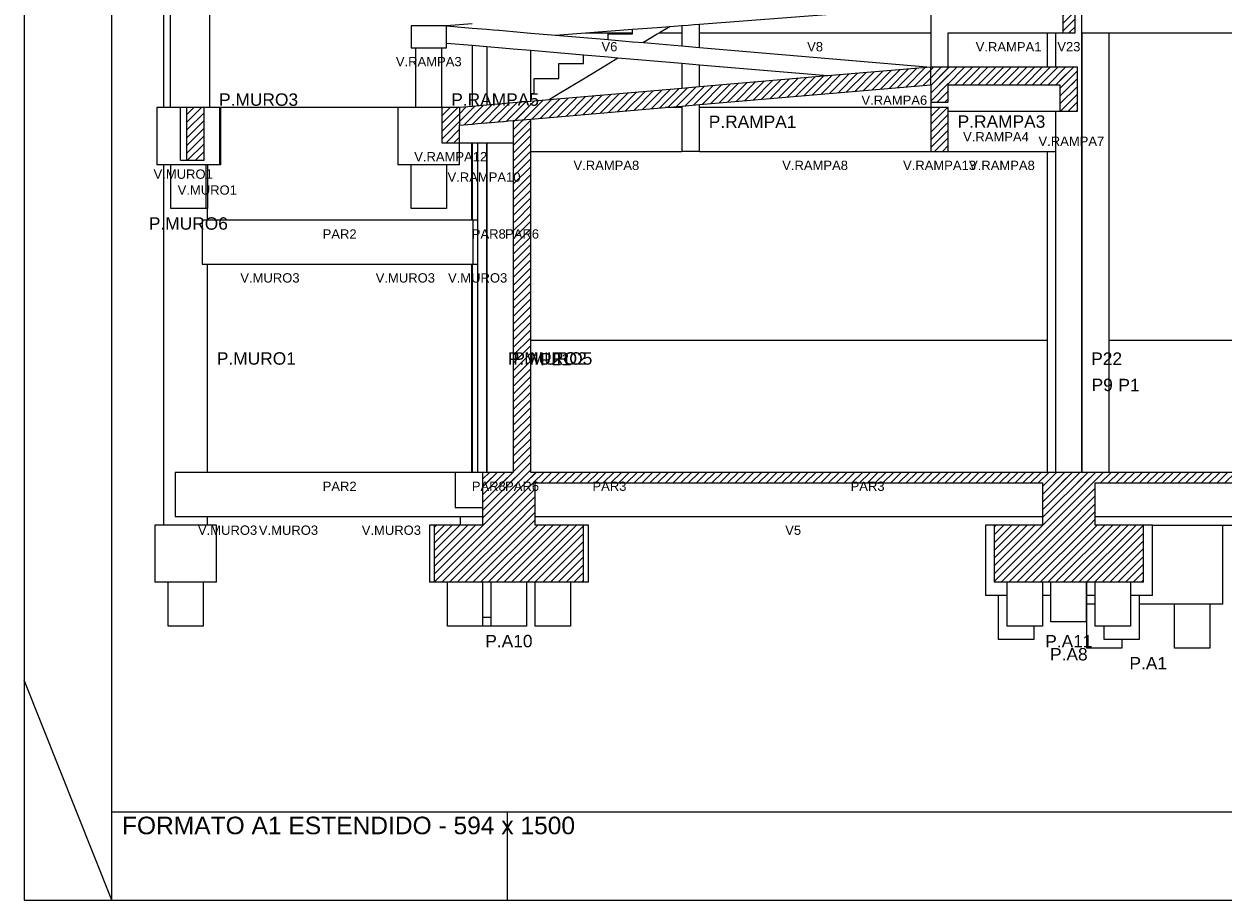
# Model space of a CAD drawing. Header units: millimetres. Extents: x 10 to 1250, y -62 to 528.
# Tile 162 of 256: x 10 to 24, y 262 to 272. Entities that reach past the tile are written whole.
import ezdxf

# ---------------------------------------------------------------- set-up
doc = ezdxf.new("R2010")
doc.units = ezdxf.units.MM
doc.header["$LTSCALE"] = 0.05
for name, color, linetype, lineweight in [('FO-Cotas', 5, 'Continuous', 5), ('FO-Níveis', 9, 'Continuous', 5), ('FO-Pilares pré-moldados', 3, 'Continuous', 20), ('FO-Seção das fundações', 9, 'Continuous', 5), ('FO-Títulos', 7, 'Continuous', 5)]:
    doc.layers.add(name, color=color, linetype=linetype, lineweight=lineweight)
doc.layers.add('FOLHA_PADRÃO', color=7, linetype='Continuous')
doc.styles.add('Arial', font='arial.ttf')
pattern_1 = [(45, (-96.81562, -34.92108), (-0.08838835, 0.08838835), [])]

# ---------------------------------------------------------------- blocks, each defined once
blk = doc.blocks.new('A1EST. 1500')
at = {"layer": 'FOLHA_PADRÃO', "color": 1, "linetype": 'Continuous'}
for p, q in [((0, 59.4), (0, 0)), ((1, 0), (1, 1)), ((5.5, 0), (5.5, 1)), ((0, 0), (150.008, 0))]:
    blk.add_line(p, q, dxfattribs=at)
at = {"layer": 'FOLHA_PADRÃO', "color": 1}
blk.add_line((1, 0), (0, 2.5), dxfattribs=at)
at = {"layer": 'FOLHA_PADRÃO', "color": 6, "linetype": 'Continuous'}
blk.add_lwpolyline([(149, 58.4), (149, 1), (1, 1), (1, 58.4), (149, 58.4)], dxfattribs=at)
at = {"layer": 'FOLHA_PADRÃO', "color": 7, "style": 'Arial'}
blk.add_text('FORMATO A1 ESTENDIDO - 594 x 1500', height=0.2, dxfattribs=at).set_placement((1.114, 0.748))
blk = doc.blocks.new('AAA')
at = {"layer": 'FO-Níveis', "linetype": 'Continuous'}
h = blk.add_hatch(dxfattribs=at)
h.set_pattern_fill('ANSI31', color=256, style=0)
h.set_pattern_definition(pattern_1)
h.paths.add_polyline_path([(-72.5219, 17.5821), (-72.2419, 17.5821), (-72.2419, 18.5821), (-72.5219, 18.5821), (-72.5219, 17.5821)])
h = blk.add_hatch(dxfattribs=at)
h.set_pattern_fill('ANSI31', color=256, style=0)
h.set_pattern_definition(pattern_1)
h.paths.add_polyline_path([(-86.2439, 15.4808), (-75.5239, 16.4008), (-75.5239, 16.8021), (-86.2439, 15.8821), (-86.2439, 15.4808)])
h = blk.add_hatch(dxfattribs=at)
h.set_pattern_fill('ANSI31', color=256, style=0)
h.set_pattern_definition(pattern_1)
h.paths.add_polyline_path([(-75.5239, 16.4021), (-72.1859, 16.4021), (-72.1859, 16.8021), (-75.5239, 16.8021), (-75.5239, 16.4021)])
h = blk.add_hatch(dxfattribs=at)
h.set_pattern_fill('ANSI31', color=256, style=0)
h.set_pattern_definition(pattern_1)
h.paths.add_polyline_path([(-75.5239, 16.0021), (-75.1239, 16.0021), (-75.1239, 16.8021), (-75.5239, 16.8021), (-75.5239, 16.0021)])
h = blk.add_hatch(dxfattribs=at)
h.set_pattern_fill('ANSI31', color=256, style=0)
h.set_pattern_definition(pattern_1)
h.paths.add_polyline_path([(-72.5859, 15.8021), (-72.1859, 15.8021), (-72.1859, 16.8021), (-72.5859, 16.8021), (-72.5859, 15.8021)])
h = blk.add_hatch(dxfattribs=at)
h.set_pattern_fill('ANSI31', color=256, style=0)
h.set_pattern_definition(pattern_1)
h.paths.add_polyline_path([(-92.453, 14.6821), (-92.0529, 14.6821), (-92.0529, 15.8821), (-92.453, 15.8821), (-92.453, 14.6821)])
h = blk.add_hatch(dxfattribs=at)
h.set_pattern_fill('ANSI31', color=256, style=0)
h.set_pattern_definition(pattern_1)
h.paths.add_polyline_path([(-86.6439, 15.0821), (-86.2439, 15.0821), (-86.2439, 15.8821), (-86.6439, 15.8821), (-86.6439, 15.0821)])
h = blk.add_hatch(dxfattribs=at)
h.set_pattern_fill('ANSI31', color=256, style=0)
h.set_pattern_definition(pattern_1)
h.paths.add_polyline_path([(-85.0209, 13.3221), (-84.6209, 13.3221), (-84.6209, 15.8821), (-85.0209, 15.8821), (-85.0209, 13.3221)])
h = blk.add_hatch(dxfattribs=at)
h.set_pattern_fill('ANSI31', color=256, style=0)
h.set_pattern_definition(pattern_1)
h.paths.add_polyline_path([(-75.5239, 14.8821), (-75.1239, 14.8821), (-75.1239, 15.8821), (-75.5239, 15.8821), (-75.5239, 14.8821)])
h = blk.add_hatch(dxfattribs=at)
h.set_pattern_fill('ANSI31', color=256, style=0)
h.set_pattern_definition(pattern_1)
h.paths.add_polyline_path([(-85.0209, 7.5821), (-84.6209, 7.5821), (-84.6209, 13.3221), (-85.0209, 13.3221), (-85.0209, 7.5821)])
h = blk.add_hatch(dxfattribs=at)
h.set_pattern_fill('ANSI31', color=256, style=0)
h.set_pattern_definition(pattern_1)
h.paths.add_polyline_path([(-85.7209, 7.3421), (-71.7819, 7.3421), (-71.7819, 7.5821), (-85.7209, 7.5821), (-85.7209, 7.3421)])
h = blk.add_hatch(dxfattribs=at)
h.set_pattern_fill('ANSI31', color=256, style=0)
h.set_pattern_definition(pattern_1)
h.paths.add_polyline_path([(-85.7209, 6.3821), (-84.5209, 6.3821), (-84.5209, 7.5821), (-85.7209, 7.5821), (-85.7209, 6.3821)])
h = blk.add_hatch(dxfattribs=at)
h.set_pattern_fill('ANSI31', color=256, style=0)
h.set_pattern_definition(pattern_1)
h.paths.add_polyline_path([(-72.9819, 7.3421), (-58.8839, 7.3421), (-58.8839, 7.5821), (-72.9819, 7.5821), (-72.9819, 7.3421)])
h = blk.add_hatch(dxfattribs=at)
h.set_pattern_fill('ANSI31', color=256, style=0)
h.set_pattern_definition(pattern_1)
h.paths.add_polyline_path([(-72.9819, 6.3821), (-71.7819, 6.3821), (-71.7819, 7.5821), (-72.9819, 7.5821), (-72.9819, 6.3821)])
h = blk.add_hatch(dxfattribs=at)
h.set_pattern_fill('ANSI31', color=256, style=0)
h.set_pattern_definition(pattern_1)
h.paths.add_polyline_path([(-86.8209, 5.0821), (-83.4209, 5.0821), (-83.4209, 6.3821), (-86.8209, 6.3821), (-86.8209, 5.0821)])
h = blk.add_hatch(dxfattribs=at)
h.set_pattern_fill('ANSI31', color=256, style=0)
h.set_pattern_definition(pattern_1)
h.paths.add_polyline_path([(-74.0819, 5.0821), (-70.6819, 5.0821), (-70.6819, 6.3821), (-74.0819, 6.3821), (-74.0819, 5.0821)])
at = {"layer": 'FO-Cotas'}
for p, q in [((-92.9759, 18.5821), (-92.9759, 17.7421)), ((-92.8259, 18.5821), (-92.8259, 17.7421)), ((-91.9259, 17.7421), (-91.9259, 18.5821)), ((-80.7859, 17.78), (-75.5239, 18.1811)), ((-75.5239, 18.1811), (-75.5239, 17.7421)), ((-72.0845, 17.7421), (-72.0845, 18.2821)), ((-85.9569, 17.7869), (-86.5439, 17.7421)), ((-81.4527, 17.7292), (-81.1859, 17.7495)), ((-81.1859, 17.7495), (-81.0459, 17.7602)), ((-81.1859, 17.7495), (-81.1859, 17.7421)), ((-81.0459, 17.7602), (-80.9059, 17.7708)), ((-80.9059, 17.7708), (-80.7859, 17.78)), ((-80.7859, 17.7421), (-80.7859, 17.78)), ((-92.9759, 17.7421), (-92.9759, 16.8021)), ((-92.8259, 17.7421), (-92.8259, 16.8021)), ((-91.9259, 16.8021), (-91.9259, 17.7421)), ((-87.3439, 17.7421), (-87.3439, 17.2421)), ((-87.2439, 17.7421), (-87.3439, 17.7421)), ((-86.6439, 17.7421), (-87.2439, 17.7421)), ((-86.5439, 17.7421), (-86.6439, 17.7421)), ((-86.5439, 17.7421), (-85.9569, 17.6921)), ((-86.5439, 17.3411), (-86.5439, 17.7421)), ((-85.9569, 17.6921), (-85.6209, 17.6634)), ((-85.6209, 17.6634), (-85.4809, 17.6514)), ((-85.4809, 17.6514), (-85.3569, 17.6409)), ((-85.3569, 17.6409), (-85.3409, 17.6395)), ((-85.3409, 17.6395), (-85.0209, 17.6122)), ((-85.0209, 17.6122), (-84.6209, 17.5781)), ((-84.6209, 17.5781), (-84.061, 17.5303)), ((-84.061, 17.5303), (-83.3816, 17.5821)), ((-84.061, 17.5303), (-82.8659, 17.4284)), ((-83.3816, 17.5821), (-82.3059, 17.6641)), ((-83.3816, 17.5821), (-82.3059, 17.5821)), ((-82.8659, 17.5621), (-82.3059, 17.5621)), ((-82.8659, 17.4284), (-82.8659, 17.5621)), ((-82.3059, 17.6641), (-81.7459, 17.7068)), ((-82.3059, 17.5821), (-82.3059, 17.6641)), ((-82.3059, 17.5621), (-82.3059, 17.5821)), ((-81.7459, 17.5512), (-82.0612, 17.3597)), ((-81.7459, 17.7068), (-81.4527, 17.7292)), ((-81.6949, 17.5821), (-81.7459, 17.5512)), ((-81.4527, 17.7292), (-81.6949, 17.5821)), ((-81.6949, 17.5821), (-81.1859, 17.5821)), ((-81.1859, 17.7421), (-81.1859, 17.5821)), ((-81.1859, 17.5821), (-81.1859, 17.2851)), ((-80.7859, 17.5821), (-80.7859, 17.7421)), ((-80.7859, 17.5821), (-75.5239, 17.5821)), ((-80.7859, 17.251), (-80.7859, 17.5821)), ((-75.5239, 17.7421), (-75.5239, 17.5821)), ((-75.5239, 17.5821), (-75.5239, 16.8021)), ((-75.1239, 17.5821), (-72.8759, 17.5821)), ((-75.1239, 16.8021), (-75.1239, 17.5821)), ((-72.8759, 17.5821), (-72.8759, 16.8021)), ((-72.8759, 17.5821), (-72.6873, 17.5821)), ((-72.6873, 17.5821), (-72.6873, 16.8021)), ((-72.6873, 17.5821), (-72.6853, 17.5821)), ((-72.6853, 17.5821), (-72.5219, 17.5821)), ((-72.0845, 17.5821), (-72.0845, 17.7421)), ((-72.0845, 17.5821), (-72.0759, 17.5821)), ((-72.0845, 16.8021), (-72.0845, 17.5821)), ((-72.0759, 16.8021), (-72.0759, 17.5821)), ((-72.0759, 17.5821), (-71.4767, 17.5821)), ((-71.4767, 17.5821), (-71.4666, 17.5821)), ((-71.4666, 16.8021), (-71.4666, 17.5821)), ((-71.4666, 17.5821), (-65.2559, 17.5821)), ((-87.3439, 17.2421), (-87.2439, 17.2421)), ((-87.2439, 17.2421), (-87.2439, 16.8021)), ((-87.2439, 17.2421), (-86.6439, 17.2421)), ((-86.6439, 16.8021), (-86.6439, 17.2421)), ((-86.6439, 17.2421), (-86.5439, 17.2421)), ((-86.5439, 17.3408), (-86.5439, 17.3411)), ((-86.5439, 17.2421), (-86.5439, 17.3408)), ((-85.9569, 17.2907), (-86.5439, 17.3408)), ((-85.9569, 17.2907), (-85.9569, 16.8021)), ((-85.6209, 17.2621), (-85.9569, 17.2907)), ((-85.6209, 17.2621), (-85.6209, 16.8021)), ((-85.3569, 17.2396), (-85.6209, 17.2621)), ((-85.0209, 17.2109), (-85.3569, 17.2396)), ((-84.6209, 17.1768), (-85.0209, 17.2109)), ((-82.8659, 17.4284), (-82.3059, 17.3806)), ((-82.3059, 17.3806), (-82.0612, 17.3597)), ((-82.0612, 17.3597), (-81.1859, 17.2851)), ((-81.1859, 17.2851), (-80.7859, 17.251)), ((-80.7859, 17.251), (-75.5239, 16.8021)), ((-84.6209, 16.8021), (-84.6209, 17.1768)), ((-83.4259, 17.0749), (-84.6209, 17.1768)), ((-83.4259, 16.8821), (-83.4259, 17.0749)), ((-82.8659, 17.0271), (-83.4259, 17.0749)), ((-82.6407, 17.0079), (-82.8659, 17.0271)), ((-82.6407, 17.0079), (-82.8659, 16.8712)), ((-81.1859, 16.8838), (-82.6407, 17.0079)), ((-92.9759, 16.8021), (-92.9759, 15.8821)), ((-92.8259, 16.8021), (-92.8259, 15.8821)), ((-91.9259, 15.8821), (-91.9259, 16.8021)), ((-87.2439, 16.8021), (-87.2439, 15.8821)), ((-86.6439, 15.8821), (-86.6439, 16.8021)), ((-85.9569, 16.8021), (-85.9569, 15.9068)), ((-85.6209, 16.8021), (-85.6209, 16.7731)), ((-85.6209, 16.7731), (-85.6209, 15.9356)), ((-84.6209, 16.7731), (-84.6209, 16.8021)), ((-84.6209, 16.2021), (-84.6209, 16.7731)), ((-83.9859, 16.8821), (-83.4259, 16.8821)), ((-83.9859, 16.5421), (-83.9859, 16.8821)), ((-82.8659, 16.8712), (-83.4259, 16.5312)), ((-81.1859, 16.8838), (-81.1859, 16.8021)), ((-80.7859, 16.8497), (-81.1859, 16.8838)), ((-81.1859, 16.8021), (-81.1859, 16.3162)), ((-80.7859, 16.8021), (-80.7859, 16.8497)), ((-77.8691, 16.6009), (-80.7859, 16.8497)), ((-80.7859, 16.3505), (-80.7859, 16.8021)), ((-72.0845, 15.8821), (-72.0845, 16.8021)), ((-72.0759, 15.8821), (-72.0759, 16.8021)), ((-71.4666, 15.8821), (-71.4666, 16.8021)), ((-84.5459, 16.5421), (-83.9859, 16.5421)), ((-84.5459, 16.2021), (-84.5459, 16.5421)), ((-83.4259, 16.5312), (-83.9859, 16.1912)), ((-84.6209, 16.2021), (-84.5459, 16.2021)), ((-84.6209, 16.0214), (-84.6209, 16.2021)), ((-83.9859, 16.1912), (-84.207, 16.0569)), ((-93.1294, 15.8821), (-93.1294, 14.5821)), ((-93.0759, 15.8821), (-93.1294, 15.8821)), ((-92.9759, 15.8821), (-93.0759, 15.8821)), ((-92.8259, 15.8821), (-92.9759, 15.8821)), ((-92.8196, 15.8821), (-92.8259, 15.8821)), ((-92.6172, 15.8821), (-92.8196, 15.8821)), ((-92.6076, 15.8821), (-92.6172, 15.8821)), ((-92.5953, 15.8821), (-92.6076, 15.8821)), ((-92.453, 15.8821), (-92.5953, 15.8821)), ((-92.5953, 14.6821), (-92.5953, 15.8821)), ((-91.9808, 15.8821), (-92.0529, 15.8821)), ((-91.9759, 15.8821), (-91.9808, 15.8821)), ((-91.9259, 15.8821), (-91.9759, 15.8821)), ((-91.6956, 15.8821), (-91.9259, 15.8821)), ((-91.6759, 15.8821), (-91.6956, 15.8821)), ((-91.6956, 14.8821), (-91.6956, 15.8821)), ((-91.6759, 14.8821), (-91.6759, 15.8821)), ((-87.6439, 15.8821), (-91.6759, 15.8821)), ((-87.6439, 15.8821), (-87.6439, 14.8821)), ((-87.2439, 15.8821), (-87.6439, 15.8821)), ((-86.6439, 15.8821), (-87.2439, 15.8821)), ((-81.1859, 15.8821), (-81.5671, 15.8821)), ((-81.1859, 15.9148), (-81.1859, 15.8821)), ((-81.1859, 15.8821), (-81.1859, 14.8821)), ((-80.7859, 15.8821), (-80.7859, 15.9492)), ((-75.5239, 15.8821), (-80.7859, 15.8821)), ((-80.7859, 14.8821), (-80.7859, 15.8821)), ((-75.5239, 16.0021), (-75.5239, 15.8821)), ((-72.0845, 13.3221), (-72.0845, 15.8821)), ((-72.0759, 13.3221), (-72.0759, 15.8821)), ((-71.4666, 13.3221), (-71.4666, 15.8821)), ((-75.1239, 15.8021), (-72.8759, 15.8021)), ((-72.8759, 15.8021), (-72.6873, 15.8021)), ((-72.6873, 15.8021), (-72.6873, 14.8821)), ((-72.6873, 15.8021), (-72.6853, 15.8021)), ((-72.6853, 15.8021), (-72.5859, 15.8021)), ((-86.2439, 14.8821), (-86.2439, 15.0821)), ((-86.2439, 15.0821), (-85.9618, 15.0821)), ((-85.9618, 15.0821), (-85.9569, 15.0821)), ((-85.9618, 14.8821), (-85.9618, 15.0821)), ((-85.9569, 15.0821), (-85.9569, 14.8821)), ((-85.9569, 15.0821), (-85.952, 15.0821)), ((-85.952, 15.0821), (-85.8313, 15.0821)), ((-85.8313, 15.0821), (-85.8313, 13.3221)), ((-85.8313, 15.0821), (-85.7408, 15.0821)), ((-85.7408, 15.0821), (-85.646, 15.0821)), ((-85.646, 15.0821), (-85.63, 15.0821)), ((-85.63, 15.0821), (-85.6209, 15.0821)), ((-85.63, 15.0821), (-85.63, 14.8821)), ((-85.6209, 15.0821), (-85.6209, 14.8821)), ((-85.6209, 15.0821), (-85.5262, 15.0821)), ((-85.5262, 15.0821), (-85.3569, 15.0821)), ((-85.3569, 15.0821), (-85.2462, 15.0821)), ((-85.2462, 15.0821), (-85.2313, 15.0821)), ((-85.2313, 15.0821), (-85.1264, 15.0821)), ((-85.1264, 15.0821), (-85.0209, 15.0821)), ((-91.6956, 14.5821), (-91.6956, 14.8821)), ((-91.6759, 14.5821), (-91.6759, 14.8821)), ((-87.6439, 14.8821), (-87.6439, 14.5821)), ((-86.2439, 14.5821), (-86.2439, 14.8821)), ((-85.9618, 13.3221), (-85.9618, 14.8821)), ((-85.9569, 14.8821), (-85.9569, 13.3221)), ((-85.63, 14.8821), (-85.63, 13.3221)), ((-85.6209, 14.8821), (-85.6209, 13.3221)), ((-84.6209, 14.8821), (-81.1859, 14.8821)), ((-80.7859, 14.8821), (-81.1859, 14.8821)), ((-80.7859, 14.8821), (-75.5239, 14.8821)), ((-75.1239, 14.8821), (-72.8759, 14.8821)), ((-72.8759, 14.8821), (-72.8759, 13.3221)), ((-72.8759, 14.8821), (-72.6873, 14.8821)), ((-72.6873, 14.8821), (-72.6873, 13.3221)), ((-93.0759, 14.5821), (-93.1294, 14.5821)), ((-92.9759, 14.5821), (-93.0759, 14.5821)), ((-92.9759, 14.5821), (-92.9759, 13.3221)), ((-92.8125, 14.5821), (-92.9759, 14.5821)), ((-92.8125, 13.5821), (-92.8125, 14.5821)), ((-92.7759, 14.5821), (-92.8125, 14.5821)), ((-92.0125, 14.5821), (-92.7759, 14.5821)), ((-92.5953, 14.6821), (-92.453, 14.6821)), ((-92.0125, 14.5821), (-92.0125, 13.5821)), ((-91.9808, 14.5821), (-92.0125, 14.5821)), ((-91.9759, 14.5821), (-91.9808, 14.5821)), ((-91.9759, 14.5821), (-91.9759, 13.5821)), ((-91.6956, 14.5821), (-91.9759, 14.5821)), ((-91.6759, 14.5821), (-91.6956, 14.5821)), ((-87.3439, 14.5821), (-87.6439, 14.5821)), ((-87.3439, 13.5821), (-87.3439, 14.5821)), ((-86.5439, 14.5821), (-87.3439, 14.5821)), ((-86.5439, 14.5821), (-86.5439, 13.5821)), ((-86.2439, 14.5821), (-86.5439, 14.5821)), ((-92.7759, 13.5821), (-92.8125, 13.5821)), ((-92.0125, 13.5821), (-92.7759, 13.5821)), ((-91.9808, 13.5821), (-92.0125, 13.5821)), ((-91.9759, 13.5821), (-91.9808, 13.5821)), ((-91.9759, 13.3221), (-91.9759, 13.5821)), ((-86.5439, 13.5821), (-87.3439, 13.5821)), ((-92.9759, 13.3221), (-92.9759, 7.5821)), ((-92.0966, 13.3221), (-92.0966, 12.3221)), ((-91.9808, 13.3221), (-92.0966, 13.3221)), ((-91.9759, 13.3221), (-91.9808, 13.3221)), ((-89.0179, 13.3221), (-91.9759, 13.3221)), ((-89.0166, 13.3221), (-89.0179, 13.3221)), ((-88.806, 13.3221), (-89.0166, 13.3221)), ((-88.8047, 13.3221), (-88.806, 13.3221)), ((-85.9618, 13.3221), (-88.8047, 13.3221)), ((-85.9569, 13.3221), (-85.9618, 13.3221)), ((-85.952, 13.3221), (-85.9569, 13.3221)), ((-85.9366, 13.3221), (-85.952, 13.3221)), ((-85.8503, 13.3221), (-85.9366, 13.3221)), ((-85.9366, 12.3221), (-85.9366, 13.3221)), ((-85.8313, 13.3221), (-85.8503, 13.3221)), ((-85.8313, 13.3221), (-85.8313, 12.3221)), ((-85.63, 13.3221), (-85.63, 7.5821)), ((-85.6209, 13.3221), (-85.6209, 13.2931)), ((-85.6209, 13.2931), (-85.6209, 7.5821)), ((-72.8759, 13.3221), (-72.8759, 10.5821)), ((-72.6873, 13.3221), (-72.6873, 7.5821)), ((-72.0845, 10.5821), (-72.0845, 13.3221)), ((-72.0759, 10.5821), (-72.0759, 13.3221)), ((-71.4666, 10.5821), (-71.4666, 13.3221)), ((-92.0966, 12.3221), (-91.9808, 12.3221)), ((-91.9808, 12.3221), (-91.9759, 12.3221)), ((-91.9759, 7.5821), (-91.9759, 12.3221)), ((-91.9759, 12.3221), (-89.0179, 12.3221)), ((-89.0179, 12.3221), (-89.0166, 12.3221)), ((-89.0166, 12.3221), (-88.806, 12.3221)), ((-88.806, 12.3221), (-88.8047, 12.3221)), ((-88.8047, 12.3221), (-85.9618, 12.3221)), ((-85.9618, 7.5821), (-85.9618, 12.3221)), ((-85.9618, 12.3221), (-85.9569, 12.3221)), ((-85.9569, 12.3221), (-85.9569, 7.5821)), ((-85.9569, 12.3221), (-85.952, 12.3221)), ((-85.952, 12.3221), (-85.9366, 12.3221)), ((-85.9366, 12.3221), (-85.8503, 12.3221)), ((-85.8503, 12.3221), (-85.8313, 12.3221)), ((-85.8313, 12.3221), (-85.8313, 7.5821)), ((-81.0459, 10.5821), (-84.6209, 10.5821)), ((-72.8759, 10.5821), (-81.0459, 10.5821)), ((-72.8759, 10.5821), (-72.8759, 9.5821)), ((-72.0845, 9.5821), (-72.0845, 10.5821)), ((-72.0759, 9.5821), (-72.0759, 10.5821)), ((-71.4666, 9.5821), (-71.4666, 10.5821)), ((-65.2559, 10.5821), (-71.4666, 10.5821)), ((-72.8759, 9.5821), (-72.8759, 7.5821)), ((-72.0845, 7.5821), (-72.0845, 9.5821)), ((-72.0759, 7.5821), (-72.0759, 9.5821)), ((-71.4666, 7.5821), (-71.4666, 9.5821)), ((-92.9759, 7.5821), (-92.9759, 6.3821)), ((-92.7145, 7.5821), (-92.7145, 6.5821)), ((-92.01, 7.5821), (-92.7145, 7.5821)), ((-91.9808, 7.5821), (-92.01, 7.5821)), ((-91.9759, 7.5821), (-91.9808, 7.5821)), ((-90.3267, 7.5821), (-91.9759, 7.5821)), ((-90.2692, 7.5821), (-90.3267, 7.5821)), ((-89.9439, 7.5821), (-90.2692, 7.5821)), ((-89.891, 7.5821), (-89.9439, 7.5821)), ((-89.8335, 7.5821), (-89.891, 7.5821)), ((-89.6973, 7.5821), (-89.8335, 7.5821)), ((-89.4507, 7.5821), (-89.6973, 7.5821)), ((-86.9404, 7.5821), (-89.4507, 7.5821)), ((-86.8458, 7.5821), (-86.9404, 7.5821)), ((-86.8296, 7.5821), (-86.8458, 7.5821)), ((-86.7258, 7.5821), (-86.8296, 7.5821)), ((-86.3436, 7.5821), (-86.7258, 7.5821)), ((-86.3436, 7.5821), (-86.3436, 6.7821)), ((-86.2209, 7.5821), (-86.3436, 7.5821)), ((-85.991, 7.5821), (-86.2209, 7.5821)), ((-85.9618, 7.5821), (-85.991, 7.5821)), ((-85.9569, 7.5821), (-85.9618, 7.5821)), ((-85.952, 7.5821), (-85.9569, 7.5821)), ((-85.8313, 7.5821), (-85.952, 7.5821)), ((-85.7678, 7.5821), (-85.8313, 7.5821)), ((-85.7408, 7.5821), (-85.7678, 7.5821)), ((-85.7209, 7.5821), (-85.7408, 7.5821)), ((-92.7145, 6.5821), (-91.9759, 6.5821)), ((-91.9759, 6.3821), (-91.9759, 6.5821)), ((-91.9759, 6.5821), (-90.3267, 6.5821)), ((-90.3267, 6.5821), (-90.2692, 6.5821)), ((-90.2692, 6.5821), (-89.9439, 6.5821)), ((-89.9439, 6.5821), (-89.891, 6.5821)), ((-89.891, 6.5821), (-89.8335, 6.5821)), ((-89.8335, 6.5821), (-89.6973, 6.5821)), ((-89.6973, 6.5821), (-89.4507, 6.5821)), ((-89.4507, 6.5821), (-86.2313, 6.5821)), ((-86.3436, 6.7821), (-86.2209, 6.7821)), ((-86.2313, 6.5821), (-86.2313, 6.3821)), ((-86.2313, 6.5821), (-85.9569, 6.5821)), ((-86.2209, 6.7821), (-85.991, 6.7821)), ((-85.991, 6.7821), (-85.9569, 6.7821)), ((-85.9569, 6.7821), (-85.952, 6.7821)), ((-85.9569, 6.5821), (-85.8313, 6.5821)), ((-85.952, 6.7821), (-85.8313, 6.7821)), ((-85.8313, 6.7821), (-85.7678, 6.7821)), ((-85.8313, 6.5821), (-85.7678, 6.5821)), ((-85.7678, 6.7821), (-85.7209, 6.7821)), ((-85.7678, 6.5821), (-85.7209, 6.5821)), ((-84.5209, 6.5821), (-81.0459, 6.5821)), ((-81.0459, 6.5821), (-72.9819, 6.5821)), ((-71.7819, 6.5821), (-71.5465, 6.5821)), ((-71.5465, 6.5821), (-71.4838, 6.5821)), ((-71.4838, 6.5821), (-71.4666, 6.5821)), ((-71.4666, 6.5821), (-70.7702, 6.5821)), ((-70.7702, 6.5821), (-70.3816, 6.5821)), ((-70.3816, 6.5821), (-69.605, 6.5821)), ((-69.605, 6.5821), (-65.6384, 6.5821)), ((-93.1759, 6.3821), (-93.1759, 5.0821)), ((-92.9759, 6.3821), (-93.1759, 6.3821)), ((-91.9759, 6.3821), (-92.9759, 6.3821)), ((-91.7759, 6.3821), (-91.9759, 6.3821)), ((-91.7759, 5.0821), (-91.7759, 6.3821)), ((-86.9292, 6.3821), (-86.9292, 5.0821)), ((-86.8209, 6.3821), (-86.9292, 6.3821)), ((-83.3126, 6.3821), (-83.4209, 6.3821)), ((-83.3126, 5.0821), (-83.3126, 6.3821)), ((-74.2819, 6.3821), (-74.2819, 4.7821)), ((-74.0819, 6.3821), (-74.2819, 6.3821)), ((-70.4819, 6.3821), (-70.6819, 6.3821)), ((-70.4819, 6.3821), (-70.3816, 6.3821)), ((-70.4819, 4.7821), (-70.4819, 6.3821)), ((-70.3816, 6.3821), (-69.605, 6.3821)), ((-69.605, 6.3821), (-68.8757, 6.3821)), ((-68.8757, 4.5821), (-68.8757, 6.3821)), ((-68.8757, 6.3821), (-66.5559, 6.3821)), ((-92.8759, 5.0821), (-93.1759, 5.0821)), ((-92.8759, 4.0821), (-92.8759, 5.0821)), ((-92.0759, 5.0821), (-92.8759, 5.0821)), ((-92.0759, 5.0821), (-92.0759, 4.0821)), ((-91.7759, 5.0821), (-92.0759, 5.0821)), ((-86.8209, 5.0821), (-86.9292, 5.0821)), ((-86.5209, 4.0821), (-86.5209, 5.0821)), ((-85.7209, 5.0821), (-85.7209, 4.2821)), ((-85.5209, 4.2821), (-85.5209, 5.0821)), ((-84.7209, 5.0821), (-84.7209, 4.0821)), ((-84.5209, 4.0821), (-84.5209, 5.0821)), ((-83.7209, 5.0821), (-83.7209, 4.0821)), ((-83.3126, 5.0821), (-83.4209, 5.0821)), ((-73.7819, 4.7821), (-73.7819, 5.0821)), ((-72.9819, 5.0821), (-72.9819, 4.7821)), ((-72.7894, 4.7821), (-72.7894, 5.0821)), ((-71.9894, 5.0821), (-71.9894, 4.7821)), ((-71.9824, 5.0821), (-71.9824, 4.7821)), ((-71.7819, 4.7821), (-71.7819, 5.0821)), ((-70.9819, 5.0821), (-70.9819, 4.7821)), ((-73.9819, 4.7821), (-74.2819, 4.7821)), ((-73.9819, 3.7821), (-73.9819, 4.7821)), ((-73.7819, 4.7821), (-73.9819, 4.7821)), ((-73.7819, 4.0821), (-73.7819, 4.7821)), ((-72.7894, 4.7821), (-72.9819, 4.7821)), ((-72.9819, 4.7821), (-72.9819, 4.0821)), ((-72.7894, 4.1821), (-72.7894, 4.7821)), ((-71.9894, 4.7821), (-71.9894, 4.5821)), ((-71.7819, 4.7821), (-71.9824, 4.7821)), ((-71.9824, 4.7821), (-71.9824, 4.5821)), ((-71.7819, 4.5821), (-71.7819, 4.7821)), ((-70.7819, 4.7821), (-70.9819, 4.7821)), ((-70.9819, 4.7821), (-70.9819, 4.5821)), ((-70.7819, 4.7821), (-70.7819, 4.5821)), ((-70.4819, 4.7821), (-70.7819, 4.7821)), ((-71.9894, 4.5821), (-71.9894, 4.1821)), ((-71.9757, 4.5821), (-71.9824, 4.5821)), ((-71.9824, 4.5821), (-71.9824, 4.1821)), ((-71.9757, 3.5821), (-71.9757, 4.5821)), ((-71.7819, 4.5821), (-71.9757, 4.5821)), ((-71.7819, 4.0821), (-71.7819, 4.5821)), ((-70.9819, 4.5821), (-70.9819, 4.0821)), ((-69.9757, 4.5821), (-70.7819, 4.5821)), ((-70.7819, 4.5821), (-70.7819, 3.7821)), ((-69.9757, 3.5821), (-69.9757, 4.5821)), ((-69.1757, 4.5821), (-69.9757, 4.5821)), ((-69.1757, 4.5821), (-69.1757, 3.5821)), ((-68.8757, 4.5821), (-69.1757, 4.5821)), ((-85.5209, 4.2821), (-85.7209, 4.2821)), ((-85.7209, 4.2821), (-85.7209, 4.0821)), ((-85.5209, 4.0821), (-85.5209, 4.2821)), ((-72.7824, 4.1821), (-72.7894, 4.1821)), ((-71.9894, 4.1821), (-72.7824, 4.1821)), ((-71.9824, 4.1821), (-71.9894, 4.1821)), ((-92.0759, 4.0821), (-92.8759, 4.0821)), ((-86.0569, 4.0821), (-86.5209, 4.0821)), ((-85.7209, 4.0821), (-86.0569, 4.0821)), ((-85.5209, 4.0821), (-85.7209, 4.0821)), ((-85.2569, 4.0821), (-85.5209, 4.0821)), ((-84.7209, 4.0821), (-85.2569, 4.0821)), ((-83.7209, 4.0821), (-84.5209, 4.0821)), ((-73.1819, 4.0821), (-73.7819, 4.0821)), ((-73.1819, 4.0821), (-73.1819, 3.7821)), ((-72.9819, 4.0821), (-73.1819, 4.0821)), ((-71.5819, 4.0821), (-71.7819, 4.0821)), ((-71.5819, 3.7821), (-71.5819, 4.0821)), ((-71.1757, 4.0821), (-71.5819, 4.0821)), ((-70.9819, 4.0821), (-71.1757, 4.0821)), ((-73.1819, 3.7821), (-73.9819, 3.7821)), ((-71.1757, 3.5821), (-71.9757, 3.5821)), ((-71.1757, 3.7821), (-71.5819, 3.7821)), ((-71.1757, 3.7821), (-71.1757, 3.5821)), ((-70.7819, 3.7821), (-71.1757, 3.7821)), ((-69.1757, 3.5821), (-69.9757, 3.5821))]:
    blk.add_line(p, q, dxfattribs=at)
at = {"layer": 'FO-Títulos'}
for p, q in [((-72.5219, 18.2821), (-72.5219, 17.7421)), ((-72.2419, 17.7421), (-72.2419, 18.2821)), ((-72.5219, 17.7421), (-72.5219, 17.5821)), ((-72.5219, 17.5821), (-72.4952, 17.5821)), ((-72.4952, 17.5821), (-72.4659, 17.5821)), ((-72.4659, 17.5821), (-72.3819, 17.5821)), ((-72.3819, 17.5821), (-72.2419, 17.5821)), ((-72.2419, 17.5821), (-72.2419, 17.7421)), ((-75.5239, 16.8021), (-77.8691, 16.6009)), ((-75.1239, 16.8021), (-75.5239, 16.8021)), ((-75.5239, 16.4021), (-75.5239, 16.8021)), ((-72.8759, 16.8021), (-75.1239, 16.8021)), ((-72.6873, 16.8021), (-72.8759, 16.8021)), ((-72.5859, 16.8021), (-72.6873, 16.8021)), ((-72.4952, 16.8021), (-72.5859, 16.8021)), ((-72.3859, 16.8021), (-72.4952, 16.8021)), ((-72.1859, 16.8021), (-72.3859, 16.8021)), ((-72.1859, 16.4021), (-72.1859, 16.8021)), ((-77.8691, 16.6009), (-80.7859, 16.3505)), ((-80.7859, 15.9492), (-75.5239, 16.4008)), ((-75.5239, 16.4008), (-75.5239, 16.4021)), ((-75.5239, 16.4008), (-75.5239, 16.0021)), ((-75.1239, 16.0021), (-75.1239, 16.4021)), ((-75.1239, 16.4021), (-72.8759, 16.4021)), ((-72.8759, 16.4021), (-72.6873, 16.4021)), ((-72.6873, 16.4021), (-72.5859, 16.4021)), ((-72.5859, 16.4021), (-72.5859, 15.8821)), ((-72.1859, 15.8821), (-72.1859, 16.4021)), ((-81.1859, 16.3162), (-84.207, 16.0569)), ((-80.7859, 16.3505), (-81.1859, 16.3162)), ((-92.453, 15.8821), (-92.453, 14.6821)), ((-92.3259, 15.8821), (-92.453, 15.8821)), ((-92.2174, 15.8821), (-92.3259, 15.8821)), ((-92.0529, 15.8821), (-92.2174, 15.8821)), ((-92.0529, 14.8821), (-92.0529, 15.8821)), ((-86.6439, 15.8821), (-86.6439, 15.0821)), ((-86.4439, 15.8821), (-86.6439, 15.8821)), ((-86.2439, 15.8821), (-86.4439, 15.8821)), ((-85.9569, 15.9068), (-86.2439, 15.8821)), ((-86.2439, 15.8821), (-86.2439, 15.4808)), ((-85.6209, 15.9356), (-85.9569, 15.9068)), ((-85.3569, 15.9582), (-85.6209, 15.9356)), ((-85.1059, 15.9798), (-85.3569, 15.9582)), ((-85.0209, 15.9871), (-85.1059, 15.9798)), ((-84.6209, 16.0214), (-85.0209, 15.9871)), ((-84.5459, 16.0278), (-84.6209, 16.0214)), ((-84.6209, 15.62), (-81.5671, 15.8821)), ((-84.207, 16.0569), (-84.5459, 16.0278)), ((-81.5671, 15.8821), (-81.1859, 15.9148)), ((-81.1859, 15.9148), (-80.7859, 15.9492)), ((-75.5239, 16.0021), (-75.1239, 16.0021)), ((-75.1239, 15.8821), (-75.5239, 15.8821)), ((-75.5239, 15.8821), (-75.5239, 14.8821)), ((-75.1239, 15.8021), (-75.1239, 15.8821)), ((-72.5859, 15.8821), (-72.5859, 15.8021)), ((-72.1859, 15.8021), (-72.1859, 15.8821)), ((-85.3569, 15.5569), (-85.2462, 15.5664)), ((-85.2462, 15.5664), (-85.2313, 15.5677)), ((-85.2313, 15.5677), (-85.1264, 15.5767)), ((-85.1264, 15.5767), (-85.0209, 15.5857)), ((-85.0209, 15.5857), (-84.8209, 15.6029)), ((-85.0209, 15.5857), (-85.0209, 15.0821)), ((-84.8209, 15.6029), (-84.6209, 15.62)), ((-84.6209, 14.8821), (-84.6209, 15.62)), ((-75.1239, 14.8821), (-75.1239, 15.8021)), ((-72.5859, 15.8021), (-72.4952, 15.8021)), ((-72.4952, 15.8021), (-72.3859, 15.8021)), ((-72.3859, 15.8021), (-72.1859, 15.8021)), ((-86.2439, 15.4808), (-85.9618, 15.505)), ((-86.2439, 15.0821), (-86.2439, 15.4808)), ((-85.9618, 15.505), (-85.9569, 15.5054)), ((-85.9569, 15.5054), (-85.952, 15.5058)), ((-85.952, 15.5058), (-85.8313, 15.5162)), ((-85.8313, 15.5162), (-85.7408, 15.5239)), ((-85.7408, 15.5239), (-85.646, 15.5321)), ((-85.646, 15.5321), (-85.63, 15.5334)), ((-85.63, 15.5334), (-85.6209, 15.5342)), ((-85.6209, 15.5342), (-85.5262, 15.5423)), ((-85.5262, 15.5423), (-85.3569, 15.5569)), ((-86.6439, 15.0821), (-86.4439, 15.0821)), ((-86.4439, 15.0821), (-86.2439, 15.0821)), ((-85.0209, 15.0821), (-85.0209, 14.8821)), ((-92.0529, 14.6821), (-92.0529, 14.8821)), ((-85.0209, 14.8821), (-85.0209, 13.3221)), ((-84.6209, 13.3221), (-84.6209, 14.8821)), ((-75.5239, 14.8821), (-75.1239, 14.8821)), ((-92.453, 14.6821), (-92.2174, 14.6821)), ((-92.2174, 14.6821), (-92.0529, 14.6821)), ((-85.0209, 13.3221), (-85.0209, 13.2931)), ((-85.0209, 13.2931), (-85.0209, 7.5821)), ((-84.6209, 13.2931), (-84.6209, 13.3221)), ((-84.6209, 10.5821), (-84.6209, 13.2931)), ((-84.6209, 9.5821), (-84.6209, 10.5821)), ((-84.6209, 7.5821), (-84.6209, 9.5821)), ((-85.7209, 7.5821), (-85.7209, 7.3421)), ((-85.646, 7.5821), (-85.7209, 7.5821)), ((-85.6445, 7.5821), (-85.646, 7.5821)), ((-85.63, 7.5821), (-85.6445, 7.5821)), ((-85.6209, 7.5821), (-85.63, 7.5821)), ((-85.5262, 7.5821), (-85.6209, 7.5821)), ((-85.3569, 7.5821), (-85.5262, 7.5821)), ((-85.2464, 7.5821), (-85.3569, 7.5821)), ((-85.2462, 7.5821), (-85.2464, 7.5821)), ((-85.2313, 7.5821), (-85.2462, 7.5821)), ((-85.1513, 7.5821), (-85.2313, 7.5821)), ((-85.1264, 7.5821), (-85.1513, 7.5821)), ((-85.0209, 7.5821), (-85.1264, 7.5821)), ((-84.5209, 7.5821), (-84.6209, 7.5821)), ((-81.0459, 7.5821), (-84.5209, 7.5821)), ((-72.9819, 7.5821), (-81.0459, 7.5821)), ((-72.8759, 7.5821), (-72.9819, 7.5821)), ((-72.6873, 7.5821), (-72.8759, 7.5821)), ((-72.6859, 7.5821), (-72.6873, 7.5821)), ((-72.4952, 7.5821), (-72.6859, 7.5821)), ((-72.4759, 7.5821), (-72.4952, 7.5821)), ((-72.3182, 7.5821), (-72.4759, 7.5821)), ((-72.0859, 7.5821), (-72.3182, 7.5821)), ((-72.0845, 7.5821), (-72.0859, 7.5821)), ((-72.0759, 7.5821), (-72.0845, 7.5821)), ((-71.7819, 7.5821), (-72.0759, 7.5821)), ((-71.5465, 7.5821), (-71.7819, 7.5821)), ((-71.4838, 7.5821), (-71.5465, 7.5821)), ((-71.4666, 7.5821), (-71.4838, 7.5821)), ((-70.7702, 7.5821), (-71.4666, 7.5821)), ((-70.3816, 7.5821), (-70.7702, 7.5821)), ((-69.605, 7.5821), (-70.3816, 7.5821)), ((-65.6384, 7.5821), (-69.605, 7.5821)), ((-85.7209, 7.3421), (-85.7209, 6.7821)), ((-84.5209, 6.5821), (-84.5209, 7.3421)), ((-84.5209, 7.3421), (-81.0459, 7.3421)), ((-81.0459, 7.3421), (-72.9819, 7.3421)), ((-72.9819, 7.3421), (-72.9819, 6.5821)), ((-71.7819, 6.5821), (-71.7819, 7.3421)), ((-71.7819, 7.3421), (-71.5465, 7.3421)), ((-71.5465, 7.3421), (-71.4838, 7.3421)), ((-71.4838, 7.3421), (-71.4666, 7.3421)), ((-71.4666, 7.3421), (-70.7702, 7.3421)), ((-70.7702, 7.3421), (-70.3816, 7.3421)), ((-70.3816, 7.3421), (-69.605, 7.3421)), ((-69.605, 7.3421), (-65.6384, 7.3421)), ((-85.7209, 6.7821), (-85.7209, 6.5821)), ((-85.7209, 6.5821), (-85.7209, 6.3821)), ((-84.5209, 6.3821), (-84.5209, 6.5821)), ((-72.9819, 6.5821), (-72.9819, 6.3821)), ((-71.7819, 6.3821), (-71.7819, 6.5821)), ((-86.8209, 6.3821), (-86.8209, 5.0821)), ((-86.3569, 6.3821), (-86.8209, 6.3821)), ((-86.2313, 6.3821), (-86.3569, 6.3821)), ((-85.9569, 6.3821), (-86.2313, 6.3821)), ((-85.7209, 6.3821), (-85.9569, 6.3821)), ((-83.4209, 6.3821), (-84.5209, 6.3821)), ((-83.4209, 5.0821), (-83.4209, 6.3821)), ((-74.0819, 6.3821), (-74.0819, 5.0821)), ((-73.0918, 6.3821), (-74.0819, 6.3821)), ((-72.9819, 6.3821), (-73.0918, 6.3821)), ((-71.68, 6.3821), (-71.7819, 6.3821)), ((-71.5465, 6.3821), (-71.68, 6.3821)), ((-71.4666, 6.3821), (-71.5465, 6.3821)), ((-70.7702, 6.3821), (-71.4666, 6.3821)), ((-70.6819, 6.3821), (-70.7702, 6.3821)), ((-70.6819, 5.0821), (-70.6819, 6.3821)), ((-86.5209, 5.0821), (-86.8209, 5.0821)), ((-86.3569, 5.0821), (-86.5209, 5.0821)), ((-86.0569, 5.0821), (-86.3569, 5.0821)), ((-85.9313, 5.0821), (-86.0569, 5.0821)), ((-85.7209, 5.0821), (-85.9313, 5.0821)), ((-85.5209, 5.0821), (-85.7209, 5.0821)), ((-85.2569, 5.0821), (-85.5209, 5.0821)), ((-85.1313, 5.0821), (-85.2569, 5.0821)), ((-84.9569, 5.0821), (-85.1313, 5.0821)), ((-84.7209, 5.0821), (-84.9569, 5.0821)), ((-84.5209, 5.0821), (-84.7209, 5.0821)), ((-83.7209, 5.0821), (-84.5209, 5.0821)), ((-83.4209, 5.0821), (-83.7209, 5.0821)), ((-73.7819, 5.0821), (-74.0819, 5.0821)), ((-72.9819, 5.0821), (-73.7819, 5.0821)), ((-72.7894, 5.0821), (-72.9819, 5.0821)), ((-72.7824, 5.0821), (-72.7894, 5.0821)), ((-72.2757, 5.0821), (-72.7824, 5.0821)), ((-71.9894, 5.0821), (-72.2757, 5.0821)), ((-71.9824, 5.0821), (-71.9894, 5.0821)), ((-71.7819, 5.0821), (-71.9824, 5.0821)), ((-70.9819, 5.0821), (-71.7819, 5.0821)), ((-70.6819, 5.0821), (-70.9819, 5.0821))]:
    blk.add_line(p, q, dxfattribs=at)
at = {"layer": 'FO-Pilares pré-moldados', "char_height": 0.2824, "line_spacing_factor": 0.798, "style": 'Arial'}
for s, insert, attachment_point in [('P.MURO3', (-91.7141, 15.9185), 7), ('P.RAMPA5', (-86.4321, 15.9185), 7), ('P.RAMPA1', (-80.5741, 15.4185), 7), ('P.RAMPA3', (-74.9121, 15.4185), 7), ('P.MURO6', (-92.4125, 13.0995), 8), ('P.MURO1', (-91.7641, 10.0285), 7), ('P.MURO2', (-85.1451, 10.0285), 7), ('P.MURO5', (-85.0195, 10.0285), 7), ('P21', (-84.4091, 10.014), 7), ('P22', (-71.8727, 10.0285), 7), ('P9', (-71.8641, 9.4285), 7), ('P1', (-71.2548, 9.4285), 7), ('P.A10', (-85.1209, 3.5995), 8), ('P.A11', (-72.3819, 3.5995), 8), ('P.A8', (-72.3819, 3.2995), 8), ('P.A1', (-70.5757, 3.0995), 8)]:
    blk.add_mtext(s, dxfattribs=dict(at, insert=insert, attachment_point=attachment_point))
at = {"layer": 'FO-Seção das fundações', "char_height": 0.2118, "attachment_point": 8, "line_spacing_factor": 0.798, "style": 'Arial'}
for s, insert in [('V6', (-82.8334, 17.1585)), ('V8', (-78.1549, 17.1585)), ('V.RAMPA1', (-73.7529, 17.1585)), ('V23', (-72.3819, 17.1585)), ('V.RAMPA3', (-86.9439, 16.8185)), ('V.RAMPA6', (-76.3524, 15.9415)), ('V.RAMPA4', (-74.04, 15.112)), ('V.RAMPA7', (-72.3244, 15.0099)), ('V.RAMPA12', (-86.4439, 14.6585)), ('V.MURO1', (-92.5303, 14.2585)), ('V.RAMPA10', (-85.6864, 14.1908)), ('V.RAMPA8', (-82.9034, 14.4585)), ('V.RAMPA8', (-78.1549, 14.4585)), ('V.RAMPA13', (-75.3239, 14.4585)), ('V.RAMPA8', (-73.9046, 14.4585)), ('V.MURO1', (-91.982, 13.8976)), ('PAR2', (-88.9713, 12.8985)), ('PAR8', (-85.5781, 12.8985)), ('PAR6', (-84.8209, 12.8985)), ('V.MURO3', (-90.5566, 11.8985)), ('V.MURO3', (-87.4766, 11.8985)), ('V.MURO3', (-85.8313, 11.8985)), ('PAR2', (-88.9713, 7.1585)), ('PAR8', (-85.5781, 7.1585)), ('PAR6', (-84.8209, 7.1585)), ('PAR3', (-82.8334, 7.1585)), ('PAR3', (-76.9609, 7.1585)), ('V.MURO3', (-91.5206, 6.1585)), ('V.MURO3', (-90.1353, 6.1585)), ('V.MURO3', (-87.7942, 6.1585)), ('V5', (-78.6534, 6.1585))]:
    blk.add_mtext(s, dxfattribs=dict(at, insert=insert))

msp = doc.modelspace()

# ---------------------------------------------------------------- block references
msp.add_blockref('A1EST. 1500', (10.3174, 262.4885))
at = {"xscale": 0.5, "yscale": 0.5, "zscale": 0.5}
msp.add_blockref('AAA', (58.3934, 263.5616), dxfattribs=at)

doc.saveas('drawing.dxf')
